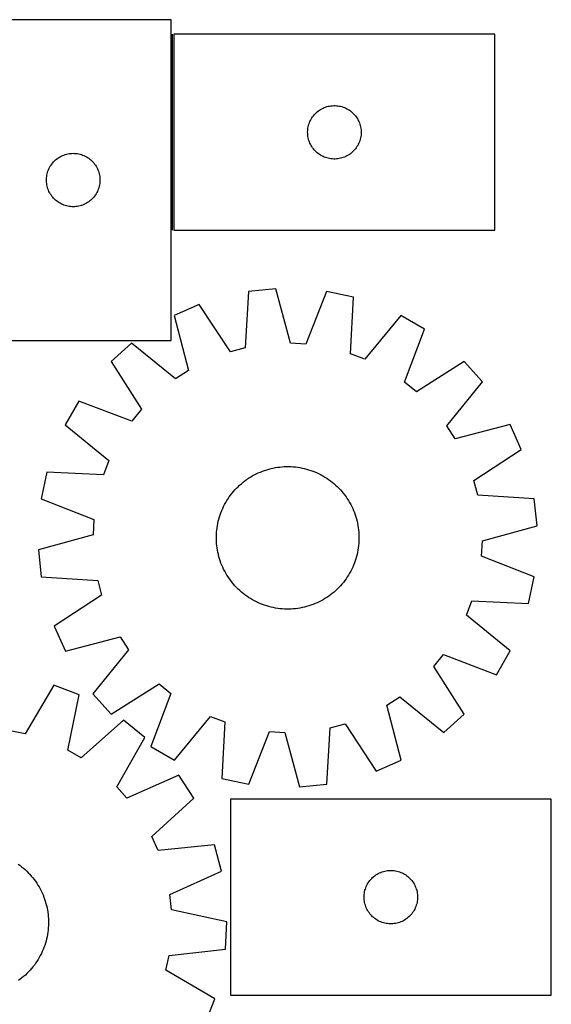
# Model space of a CAD drawing. Header units: millimetres. Extents: x 7 to 1488, y 7 to 2993.
# Tile 12 of 12: x 1190 to 1488, y 2441 to 2993. Entities that reach past the tile are written whole.
import ezdxf

# ---------------------------------------------------------------- set-up
doc = ezdxf.new("R2010")
doc.units = ezdxf.units.MM
doc.layers.add('COMMON', color=5, linetype='CONTINUOUS', true_color=0x0000ff)
doc.layers.add('CUT', color=7, linetype='CONTINUOUS', true_color=0x000000)

msp = doc.modelspace()

# ---------------------------------------------------------------- linework, layer by layer
at = {"layer": 'COMMON'}
msp.add_line((1275.69751, 2875.263951), (1275.69751, 2985.263951), dxfattribs=at)
at = {"layer": 'CUT'}
for p, q in [((1274.947509, 2993.478547), (1164.947509, 2993.478547)), ((1274.947509, 2813.478547), (1274.947509, 2993.478547)), ((1456.44751, 2985.263951), (1276.44751, 2985.263951)), ((1276.44751, 2985.263951), (1276.44751, 2875.263951)), ((1456.44751, 2875.263951), (1456.44751, 2985.263951)), ((1354.685713, 2939.573093), (1355.180531, 2940.166233)), ((1355.180531, 2940.166233), (1355.705228, 2940.733113)), ((1355.705228, 2940.733113), (1356.25841, 2941.272231)), ((1356.25841, 2941.272231), (1356.838613, 2941.782158)), ((1356.838613, 2941.782158), (1357.444296, 2942.26154)), ((1357.444296, 2942.26154), (1358.073855, 2942.709106)), ((1358.073855, 2942.709106), (1358.725618, 2943.12367)), ((1358.725618, 2943.12367), (1359.397859, 2943.504133)), ((1359.397859, 2943.504133), (1360.088794, 2943.849485)), ((1360.088794, 2943.849485), (1360.796592, 2944.15881)), ((1360.796592, 2944.15881), (1361.519375, 2944.431289)), ((1361.519375, 2944.431289), (1362.255226, 2944.666199)), ((1362.255226, 2944.666199), (1363.002194, 2944.862916)), ((1363.002194, 2944.862916), (1363.758299, 2945.02092)), ((1363.758299, 2945.02092), (1364.521535, 2945.139791)), ((1364.521535, 2945.139791), (1365.289878, 2945.219214)), ((1365.289878, 2945.219214), (1366.061292, 2945.258978)), ((1366.061292, 2945.258978), (1366.833729, 2945.258978)), ((1366.833729, 2945.258978), (1367.605142, 2945.219214)), ((1367.605142, 2945.219214), (1368.373486, 2945.139791)), ((1368.373486, 2945.139791), (1369.136722, 2945.02092)), ((1369.136722, 2945.02092), (1369.892826, 2944.862916)), ((1369.892826, 2944.862916), (1370.639795, 2944.666199)), ((1370.639795, 2944.666199), (1371.375646, 2944.431289)), ((1371.375646, 2944.431289), (1372.098429, 2944.15881)), ((1372.098429, 2944.15881), (1372.806226, 2943.849485)), ((1372.806226, 2943.849485), (1373.497162, 2943.504133)), ((1373.497162, 2943.504133), (1374.169402, 2943.12367)), ((1374.169402, 2943.12367), (1374.821166, 2942.709106)), ((1374.821166, 2942.709106), (1375.450725, 2942.26154)), ((1375.450725, 2942.26154), (1376.056408, 2941.782158)), ((1376.056408, 2941.782158), (1376.63661, 2941.272231)), ((1376.63661, 2941.272231), (1377.189793, 2940.733113)), ((1377.189793, 2940.733113), (1377.714489, 2940.166233)), ((1377.714489, 2940.166233), (1378.209307, 2939.573093)), ((1351.942094, 2934.084018), (1352.15798, 2934.825673)), ((1352.15798, 2934.825673), (1352.411758, 2935.555232)), ((1352.411758, 2935.555232), (1352.702757, 2936.270759)), ((1352.702757, 2936.270759), (1353.030204, 2936.970358)), ((1353.030204, 2936.970358), (1353.393232, 2937.652172)), ((1353.393232, 2937.652172), (1353.790877, 2938.314394)), ((1353.790877, 2938.314394), (1354.222085, 2938.955267)), ((1354.222085, 2938.955267), (1354.685713, 2939.573093)), ((1378.209307, 2939.573093), (1378.672935, 2938.955267)), ((1378.672935, 2938.955267), (1379.104144, 2938.314394)), ((1379.104144, 2938.314394), (1379.501789, 2937.652172)), ((1379.501789, 2937.652172), (1379.864817, 2936.970358)), ((1379.864817, 2936.970358), (1380.192264, 2936.270759)), ((1380.192264, 2936.270759), (1380.483263, 2935.555232)), ((1380.483263, 2935.555232), (1380.737041, 2934.825673)), ((1380.737041, 2934.825673), (1380.952926, 2934.084018)), ((1351.44751, 2930.263951), (1351.467399, 2931.036132)), ((1351.467399, 2929.49177), (1351.44751, 2930.263951)), ((1351.467399, 2931.036132), (1351.527012, 2931.806266)), ((1351.527012, 2928.721636), (1351.467399, 2929.49177)), ((1351.527012, 2931.806266), (1351.626192, 2932.57231)), ((1351.626192, 2932.57231), (1351.764675, 2933.332232)), ((1351.764675, 2933.332232), (1351.942094, 2934.084018)), ((1380.952926, 2934.084018), (1381.130346, 2933.332232)), ((1381.130346, 2933.332232), (1381.268829, 2932.57231)), ((1381.268829, 2932.57231), (1381.368008, 2931.806266)), ((1381.368008, 2931.806266), (1381.427622, 2931.036132)), ((1381.427622, 2929.49177), (1381.368008, 2928.721636)), ((1381.427622, 2931.036132), (1381.44751, 2930.263951)), ((1381.44751, 2930.263951), (1381.427622, 2929.49177)), ((1351.626192, 2927.955592), (1351.527012, 2928.721636)), ((1351.764675, 2927.19567), (1351.626192, 2927.955592)), ((1351.942094, 2926.443884), (1351.764675, 2927.19567)), ((1352.15798, 2925.702228), (1351.942094, 2926.443884)), ((1352.411758, 2924.97267), (1352.15798, 2925.702228)), ((1352.702757, 2924.257142), (1352.411758, 2924.97267)), ((1353.030204, 2923.557544), (1352.702757, 2924.257142)), ((1353.393232, 2922.87573), (1353.030204, 2923.557544)), ((1379.864817, 2923.557544), (1379.501789, 2922.87573)), ((1380.192264, 2924.257142), (1379.864817, 2923.557544)), ((1380.483263, 2924.97267), (1380.192264, 2924.257142)), ((1380.737041, 2925.702228), (1380.483263, 2924.97267)), ((1380.952926, 2926.443884), (1380.737041, 2925.702228)), ((1381.130346, 2927.19567), (1380.952926, 2926.443884)), ((1381.268829, 2927.955592), (1381.130346, 2927.19567)), ((1381.368008, 2928.721636), (1381.268829, 2927.955592)), ((1215.385787, 2917.768077), (1216.127443, 2917.983962)), ((1216.127443, 2917.983962), (1216.879228, 2918.161382)), ((1216.879228, 2918.161382), (1217.639151, 2918.299865)), ((1217.639151, 2918.299865), (1218.405194, 2918.399045)), ((1218.405194, 2918.399045), (1219.175328, 2918.458658)), ((1219.175328, 2918.458658), (1219.947509, 2918.478547)), ((1219.947509, 2918.478547), (1220.719691, 2918.458658)), ((1220.719691, 2918.458658), (1221.489824, 2918.399045)), ((1221.489824, 2918.399045), (1222.255868, 2918.299865)), ((1222.255868, 2918.299865), (1223.01579, 2918.161382)), ((1223.01579, 2918.161382), (1223.767576, 2917.983962)), ((1223.767576, 2917.983962), (1224.509232, 2917.768077)), ((1353.790877, 2922.213508), (1353.393232, 2922.87573)), ((1354.222085, 2921.572634), (1353.790877, 2922.213508)), ((1354.685713, 2920.954809), (1354.222085, 2921.572634)), ((1355.180531, 2920.361669), (1354.685713, 2920.954809)), ((1355.705228, 2919.794789), (1355.180531, 2920.361669)), ((1356.25841, 2919.25567), (1355.705228, 2919.794789)), ((1356.838613, 2918.745744), (1356.25841, 2919.25567)), ((1357.444296, 2918.266362), (1356.838613, 2918.745744)), ((1358.073855, 2917.818796), (1357.444296, 2918.266362)), ((1375.450725, 2918.266362), (1374.821166, 2917.818796)), ((1376.056408, 2918.745744), (1375.450725, 2918.266362)), ((1376.63661, 2919.25567), (1376.056408, 2918.745744)), ((1377.189793, 2919.794789), (1376.63661, 2919.25567)), ((1377.714489, 2920.361669), (1377.189793, 2919.794789)), ((1378.209307, 2920.954809), (1377.714489, 2920.361669)), ((1378.672935, 2921.572634), (1378.209307, 2920.954809)), ((1379.104144, 2922.213508), (1378.672935, 2921.572634)), ((1379.501789, 2922.87573), (1379.104144, 2922.213508)), ((1207.502354, 2911.852202), (1207.949921, 2912.481761)), ((1207.949921, 2912.481761), (1208.429303, 2913.087444)), ((1208.429303, 2913.087444), (1208.939229, 2913.667647)), ((1208.939229, 2913.667647), (1209.478347, 2914.220829)), ((1209.478347, 2914.220829), (1210.045228, 2914.745526)), ((1210.045228, 2914.745526), (1210.638367, 2915.240344)), ((1210.638367, 2915.240344), (1211.256193, 2915.703972)), ((1211.256193, 2915.703972), (1211.897066, 2916.13518)), ((1211.897066, 2916.13518), (1212.559288, 2916.532825)), ((1212.559288, 2916.532825), (1213.241102, 2916.895853)), ((1213.241102, 2916.895853), (1213.940701, 2917.2233)), ((1213.940701, 2917.2233), (1214.656228, 2917.514299)), ((1214.656228, 2917.514299), (1215.385787, 2917.768077)), ((1224.509232, 2917.768077), (1225.238791, 2917.514299)), ((1225.238791, 2917.514299), (1225.954318, 2917.2233)), ((1225.954318, 2917.2233), (1226.653916, 2916.895853)), ((1226.653916, 2916.895853), (1227.33573, 2916.532825)), ((1227.33573, 2916.532825), (1227.997952, 2916.13518)), ((1227.997952, 2916.13518), (1228.638826, 2915.703972)), ((1228.638826, 2915.703972), (1229.256652, 2915.240344)), ((1229.256652, 2915.240344), (1229.849791, 2914.745526)), ((1229.849791, 2914.745526), (1230.416672, 2914.220829)), ((1230.416672, 2914.220829), (1230.95579, 2913.667647)), ((1230.95579, 2913.667647), (1231.465716, 2913.087444)), ((1231.465716, 2913.087444), (1231.945098, 2912.481761)), ((1231.945098, 2912.481761), (1232.392665, 2911.852202)), ((1358.725618, 2917.404231), (1358.073855, 2917.818796)), ((1359.397859, 2917.023769), (1358.725618, 2917.404231)), ((1360.088794, 2916.678417), (1359.397859, 2917.023769)), ((1360.796592, 2916.369091), (1360.088794, 2916.678417)), ((1361.519375, 2916.096612), (1360.796592, 2916.369091)), ((1362.255226, 2915.861703), (1361.519375, 2916.096612)), ((1363.002194, 2915.664985), (1362.255226, 2915.861703)), ((1363.758299, 2915.506982), (1363.002194, 2915.664985)), ((1364.521535, 2915.388111), (1363.758299, 2915.506982)), ((1365.289878, 2915.308688), (1364.521535, 2915.388111)), ((1366.061292, 2915.268924), (1365.289878, 2915.308688)), ((1366.833729, 2915.268924), (1366.061292, 2915.268924)), ((1367.605142, 2915.308688), (1366.833729, 2915.268924)), ((1368.373486, 2915.388111), (1367.605142, 2915.308688)), ((1369.136722, 2915.506982), (1368.373486, 2915.388111)), ((1369.892826, 2915.664985), (1369.136722, 2915.506982)), ((1370.639795, 2915.861703), (1369.892826, 2915.664985)), ((1371.375646, 2916.096612), (1370.639795, 2915.861703)), ((1372.098429, 2916.369091), (1371.375646, 2916.096612)), ((1372.806226, 2916.678417), (1372.098429, 2916.369091)), ((1373.497162, 2917.023769), (1372.806226, 2916.678417)), ((1374.169402, 2917.404231), (1373.497162, 2917.023769)), ((1374.821166, 2917.818796), (1374.169402, 2917.404231)), ((1205.19054, 2906.167758), (1205.348544, 2906.923863)), ((1205.348544, 2906.923863), (1205.545261, 2907.670831)), ((1205.545261, 2907.670831), (1205.780171, 2908.406682)), ((1205.780171, 2908.406682), (1206.05265, 2909.129465)), ((1206.05265, 2909.129465), (1206.361975, 2909.837262)), ((1206.361975, 2909.837262), (1206.707327, 2910.528198)), ((1206.707327, 2910.528198), (1207.08779, 2911.200439)), ((1207.08779, 2911.200439), (1207.502354, 2911.852202)), ((1232.392665, 2911.852202), (1232.807229, 2911.200439)), ((1232.807229, 2911.200439), (1233.187691, 2910.528198)), ((1233.187691, 2910.528198), (1233.533043, 2909.837262)), ((1233.533043, 2909.837262), (1233.842369, 2909.129465)), ((1233.842369, 2909.129465), (1234.114848, 2908.406682)), ((1234.114848, 2908.406682), (1234.349757, 2907.670831)), ((1234.349757, 2907.670831), (1234.546475, 2906.923863)), ((1234.546475, 2906.923863), (1234.704479, 2906.167758)), ((1204.952482, 2903.864765), (1204.992246, 2904.636178)), ((1204.952482, 2903.092328), (1204.952482, 2903.864765)), ((1204.992246, 2902.320915), (1204.952482, 2903.092328)), ((1204.992246, 2904.636178), (1205.071669, 2905.404522)), ((1205.071669, 2901.552571), (1204.992246, 2902.320915)), ((1205.071669, 2905.404522), (1205.19054, 2906.167758)), ((1205.19054, 2900.789335), (1205.071669, 2901.552571)), ((1234.704479, 2906.167758), (1234.823349, 2905.404522)), ((1234.823349, 2901.552571), (1234.704479, 2900.789335)), ((1234.823349, 2905.404522), (1234.902772, 2904.636178)), ((1234.902772, 2902.320915), (1234.823349, 2901.552571)), ((1234.902772, 2904.636178), (1234.942536, 2903.864765)), ((1234.942536, 2903.092328), (1234.902772, 2902.320915)), ((1234.942536, 2903.864765), (1234.942536, 2903.092328)), ((1205.348544, 2900.03323), (1205.19054, 2900.789335)), ((1205.545261, 2899.286262), (1205.348544, 2900.03323)), ((1205.780171, 2898.550411), (1205.545261, 2899.286262)), ((1206.05265, 2897.827628), (1205.780171, 2898.550411)), ((1206.361975, 2897.119831), (1206.05265, 2897.827628)), ((1206.707327, 2896.428895), (1206.361975, 2897.119831)), ((1207.08779, 2895.756655), (1206.707327, 2896.428895)), ((1233.187691, 2896.428895), (1232.807229, 2895.756655)), ((1233.533043, 2897.119831), (1233.187691, 2896.428895)), ((1233.842369, 2897.827628), (1233.533043, 2897.119831)), ((1234.114848, 2898.550411), (1233.842369, 2897.827628)), ((1234.349757, 2899.286262), (1234.114848, 2898.550411)), ((1234.546475, 2900.03323), (1234.349757, 2899.286262)), ((1234.704479, 2900.789335), (1234.546475, 2900.03323)), ((1207.502354, 2895.104891), (1207.08779, 2895.756655)), ((1207.949921, 2894.475332), (1207.502354, 2895.104891)), ((1208.429303, 2893.869649), (1207.949921, 2894.475332)), ((1208.939229, 2893.289446), (1208.429303, 2893.869649)), ((1209.478347, 2892.736264), (1208.939229, 2893.289446)), ((1210.045228, 2892.211568), (1209.478347, 2892.736264)), ((1210.638367, 2891.716749), (1210.045228, 2892.211568)), ((1211.256193, 2891.253121), (1210.638367, 2891.716749)), ((1211.897066, 2890.821913), (1211.256193, 2891.253121)), ((1212.559288, 2890.424268), (1211.897066, 2890.821913)), ((1213.241102, 2890.06124), (1212.559288, 2890.424268)), ((1227.33573, 2890.424268), (1226.653916, 2890.06124)), ((1227.997952, 2890.821913), (1227.33573, 2890.424268)), ((1228.638826, 2891.253121), (1227.997952, 2890.821913)), ((1229.256652, 2891.716749), (1228.638826, 2891.253121)), ((1229.849791, 2892.211568), (1229.256652, 2891.716749)), ((1230.416672, 2892.736264), (1229.849791, 2892.211568)), ((1230.95579, 2893.289446), (1230.416672, 2892.736264)), ((1231.465716, 2893.869649), (1230.95579, 2893.289446)), ((1231.945098, 2894.475332), (1231.465716, 2893.869649)), ((1232.392665, 2895.104891), (1231.945098, 2894.475332)), ((1232.807229, 2895.756655), (1232.392665, 2895.104891)), ((1213.940701, 2889.733793), (1213.241102, 2890.06124)), ((1214.656228, 2889.442794), (1213.940701, 2889.733793)), ((1215.385787, 2889.189016), (1214.656228, 2889.442794)), ((1216.127443, 2888.973131), (1215.385787, 2889.189016)), ((1216.879228, 2888.795711), (1216.127443, 2888.973131)), ((1217.639151, 2888.657228), (1216.879228, 2888.795711)), ((1218.405194, 2888.558048), (1217.639151, 2888.657228)), ((1219.175328, 2888.498435), (1218.405194, 2888.558048)), ((1219.947509, 2888.478547), (1219.175328, 2888.498435)), ((1220.719691, 2888.498435), (1219.947509, 2888.478547)), ((1221.489824, 2888.558048), (1220.719691, 2888.498435)), ((1222.255868, 2888.657228), (1221.489824, 2888.558048)), ((1223.01579, 2888.795711), (1222.255868, 2888.657228)), ((1223.767576, 2888.973131), (1223.01579, 2888.795711)), ((1224.509232, 2889.189016), (1223.767576, 2888.973131)), ((1225.238791, 2889.442794), (1224.509232, 2889.189016)), ((1225.954318, 2889.733793), (1225.238791, 2889.442794)), ((1226.653916, 2890.06124), (1225.954318, 2889.733793)), ((1276.44751, 2875.263951), (1456.44751, 2875.263951)), ((1318.268728, 2840.921368), (1316.365091, 2809.214099)), ((1333.573818, 2842.497683), (1318.268728, 2840.921368)), ((1341.900184, 2811.844031), (1333.573818, 2842.497683)), ((1362.070372, 2840.944549), (1350.461821, 2811.3774)), ((1377.113486, 2837.714181), (1362.070372, 2840.944549)), ((1375.559831, 2805.987837), (1377.113486, 2837.714181)), ((1290.68695, 2833.592567), (1276.618052, 2827.36387)), ((1308.078294, 2807.0122), (1290.68695, 2833.592567)), ((1276.618052, 2827.36387), (1284.605671, 2796.620209)), ((1403.735374, 2827.431143), (1383.558235, 2802.898353)), ((1417.043987, 2819.710303), (1403.735374, 2827.431143)), ((1405.762394, 2790.016862), (1417.043987, 2819.710303)), ((1164.947509, 2813.478547), (1274.947509, 2813.478547)), ((1252.650947, 2811.870527), (1241.195403, 2801.599155)), ((1277.404883, 2791.965317), (1252.650947, 2811.870527)), ((1316.365091, 2809.214099), (1308.078294, 2807.0122)), ((1350.461821, 2811.3774), (1341.900184, 2811.844031)), ((1383.558235, 2802.898353), (1375.559831, 2805.987837)), ((1241.195403, 2801.599155), (1258.292394, 2774.828506)), ((1284.605671, 2796.620209), (1277.404883, 2791.965317)), ((1439.185274, 2801.703937), (1412.414625, 2784.606946)), ((1449.456646, 2790.248393), (1439.185274, 2801.703937)), ((1412.414625, 2784.606946), (1405.762394, 2790.016862)), ((1429.551436, 2765.494457), (1449.456646, 2790.248393)), ((1223.189037, 2779.457868), (1215.468197, 2766.149256)), ((1252.882478, 2768.176275), (1223.189037, 2779.457868)), ((1258.292394, 2774.828506), (1252.882478, 2768.176275)), ((1215.468197, 2766.149256), (1240.000987, 2745.972116)), ((1434.206327, 2758.293669), (1429.551436, 2765.494457)), ((1464.949988, 2766.281288), (1434.206327, 2758.293669)), ((1471.178686, 2752.21239), (1464.949988, 2766.281288)), ((1444.598319, 2734.821046), (1471.178686, 2752.21239)), ((1240.000987, 2745.972116), (1236.911503, 2737.973712)), ((1328.460885, 2740.882101), (1329.66739, 2741.233316)), ((1329.66739, 2741.233316), (1330.884332, 2741.54646)), ((1330.884332, 2741.54646), (1332.11051, 2741.821225)), ((1332.11051, 2741.821225), (1333.344713, 2742.057338)), ((1333.344713, 2742.057338), (1334.585723, 2742.254569)), ((1334.585723, 2742.254569), (1335.832316, 2742.41272)), ((1335.832316, 2742.41272), (1337.083262, 2742.531637)), ((1337.083262, 2742.531637), (1338.337326, 2742.611203)), ((1338.337326, 2742.611203), (1339.59327, 2742.651338)), ((1339.59327, 2742.651338), (1340.849856, 2742.652003)), ((1340.849856, 2742.652003), (1342.105842, 2742.613197)), ((1342.105842, 2742.613197), (1343.359989, 2742.534959)), ((1343.359989, 2742.534959), (1344.61106, 2742.417366)), ((1344.61106, 2742.417366), (1345.85782, 2742.260534)), ((1345.85782, 2742.260534), (1347.099039, 2742.064618)), ((1347.099039, 2742.064618), (1348.333491, 2741.82981)), ((1348.333491, 2741.82981), (1349.559959, 2741.556344)), ((1349.559959, 2741.556344), (1350.777231, 2741.244488)), ((1350.777231, 2741.244488), (1351.984108, 2740.89455)), ((1205.185159, 2739.527367), (1201.954791, 2724.484253)), ((1236.911503, 2737.973712), (1205.185159, 2739.527367)), ((1317.225203, 2735.370422), (1318.264127, 2736.077278)), ((1318.264127, 2736.077278), (1319.32474, 2736.751152)), ((1319.32474, 2736.751152), (1320.405997, 2737.391378)), ((1320.405997, 2737.391378), (1321.506831, 2737.997325)), ((1321.506831, 2737.997325), (1322.626155, 2738.568395)), ((1322.626155, 2738.568395), (1323.762864, 2739.104025)), ((1323.762864, 2739.104025), (1324.915837, 2739.603686)), ((1324.915837, 2739.603686), (1326.083935, 2740.066884)), ((1326.083935, 2740.066884), (1327.266007, 2740.493163)), ((1327.266007, 2740.493163), (1328.460885, 2740.882101)), ((1351.984108, 2740.89455), (1353.179397, 2740.506877)), ((1353.179397, 2740.506877), (1354.361919, 2740.081849)), ((1354.361919, 2740.081849), (1355.530507, 2739.619888)), ((1355.530507, 2739.619888), (1356.684008, 2739.121448)), ((1356.684008, 2739.121448), (1357.821283, 2738.587022)), ((1357.821283, 2738.587022), (1358.941211, 2738.017136)), ((1358.941211, 2738.017136), (1360.042685, 2737.412355)), ((1360.042685, 2737.412355), (1361.12462, 2736.773273)), ((1361.12462, 2736.773273), (1362.185946, 2736.100523)), ((1362.185946, 2736.100523), (1363.225617, 2735.394767)), ((1310.643243, 2729.56145), (1311.50295, 2730.477916)), ((1311.50295, 2730.477916), (1312.391019, 2731.366927)), ((1312.391019, 2731.366927), (1313.306575, 2732.227603)), ((1313.306575, 2732.227603), (1314.248714, 2733.059097)), ((1314.248714, 2733.059097), (1315.216506, 2733.860587)), ((1315.216506, 2733.860587), (1316.208995, 2734.631282)), ((1316.208995, 2734.631282), (1317.225203, 2735.370422)), ((1363.225617, 2735.394767), (1364.242607, 2734.656703)), ((1364.242607, 2734.656703), (1365.235911, 2733.887058)), ((1365.235911, 2733.887058), (1366.204551, 2733.086593)), ((1366.204551, 2733.086593), (1367.147569, 2732.256097)), ((1367.147569, 2732.256097), (1368.064035, 2731.39639)), ((1368.064035, 2731.39639), (1368.953045, 2730.50832)), ((1368.953045, 2730.50832), (1369.813722, 2729.592765)), ((1446.800218, 2726.534249), (1444.598319, 2734.821046)), ((1306.126067, 2723.538501), (1306.798817, 2724.599827)), ((1306.798817, 2724.599827), (1307.504573, 2725.639498)), ((1307.504573, 2725.639498), (1308.242637, 2726.656488)), ((1308.242637, 2726.656488), (1309.012282, 2727.649792)), ((1309.012282, 2727.649792), (1309.812747, 2728.618432)), ((1309.812747, 2728.618432), (1310.643243, 2729.56145)), ((1369.813722, 2729.592765), (1370.645216, 2728.650626)), ((1370.645216, 2728.650626), (1371.446706, 2727.682834)), ((1371.446706, 2727.682834), (1372.217401, 2726.690345)), ((1372.217401, 2726.690345), (1372.956541, 2725.674137)), ((1372.956541, 2725.674137), (1373.663397, 2724.635213)), ((1373.663397, 2724.635213), (1374.33727, 2723.5746)), ((1478.507487, 2724.630612), (1446.800218, 2726.534249)), ((1480.083802, 2709.325522), (1478.507487, 2724.630612)), ((1201.954791, 2724.484253), (1231.521939, 2712.875702)), ((1303.279452, 2717.944388), (1303.777892, 2719.097889)), ((1303.777892, 2719.097889), (1304.312318, 2720.235165)), ((1304.312318, 2720.235165), (1304.882204, 2721.355092)), ((1304.882204, 2721.355092), (1305.486985, 2722.456566)), ((1305.486985, 2722.456566), (1306.126067, 2723.538501)), ((1374.33727, 2723.5746), (1374.977497, 2722.493343)), ((1374.977497, 2722.493343), (1375.583444, 2721.392509)), ((1375.583444, 2721.392509), (1376.154514, 2720.273185)), ((1376.154514, 2720.273185), (1376.690144, 2719.136476)), ((1376.690144, 2719.136476), (1377.189804, 2717.983503)), ((1301.654852, 2713.191112), (1302.00479, 2714.397989)), ((1302.00479, 2714.397989), (1302.392463, 2715.593278)), ((1302.392463, 2715.593278), (1302.817491, 2716.7758)), ((1302.817491, 2716.7758), (1303.279452, 2717.944388)), ((1377.189804, 2717.983503), (1377.653003, 2716.815405)), ((1377.653003, 2716.815405), (1378.079281, 2715.633333)), ((1378.079281, 2715.633333), (1378.46822, 2714.438455)), ((1378.46822, 2714.438455), (1378.819435, 2713.23195)), ((1231.521939, 2712.875702), (1231.055309, 2704.314065)), ((1300.481974, 2707.024941), (1300.638806, 2708.271701)), ((1300.638806, 2708.271701), (1300.834722, 2709.51292)), ((1300.834722, 2709.51292), (1301.06953, 2710.747372)), ((1301.06953, 2710.747372), (1301.342996, 2711.97384)), ((1301.342996, 2711.97384), (1301.654852, 2713.191112)), ((1378.819435, 2713.23195), (1379.132579, 2712.015008)), ((1379.132579, 2712.015008), (1379.407344, 2710.78883)), ((1379.407344, 2710.78883), (1379.643457, 2709.554627)), ((1379.643457, 2709.554627), (1379.840687, 2708.313617)), ((1379.840687, 2708.313617), (1379.998839, 2707.067024)), ((1449.43015, 2700.999156), (1480.083802, 2709.325522)), ((1231.055309, 2704.314065), (1200.401657, 2695.987699)), ((1300.247337, 2703.263737), (1300.286143, 2704.519723)), ((1300.248002, 2702.007152), (1300.247337, 2703.263737)), ((1300.286143, 2704.519723), (1300.364381, 2705.77387)), ((1300.364381, 2705.77387), (1300.481974, 2707.024941)), ((1379.998839, 2707.067024), (1380.117756, 2705.816078)), ((1380.117756, 2705.816078), (1380.197322, 2704.562014)), ((1380.197322, 2704.562014), (1380.237457, 2703.30607)), ((1380.237457, 2703.30607), (1380.238122, 2702.049484)), ((1300.288137, 2700.751207), (1300.248002, 2702.007152)), ((1300.367703, 2699.497143), (1300.288137, 2700.751207)), ((1300.48662, 2698.246198), (1300.367703, 2699.497143)), ((1300.644771, 2696.999604), (1300.48662, 2698.246198)), ((1300.842001, 2695.758594), (1300.644771, 2696.999604)), ((1379.846653, 2697.04152), (1379.650736, 2695.800301)), ((1380.003485, 2698.28828), (1379.846653, 2697.04152)), ((1380.121078, 2699.539351), (1380.003485, 2698.28828)), ((1380.199316, 2700.793498), (1380.121078, 2699.539351)), ((1380.238122, 2702.049484), (1380.199316, 2700.793498)), ((1448.963519, 2692.437519), (1449.43015, 2700.999156)), ((1200.401657, 2695.987699), (1201.977972, 2680.682609)), ((1301.078115, 2694.524391), (1300.842001, 2695.758594)), ((1301.35288, 2693.298213), (1301.078115, 2694.524391)), ((1301.666024, 2692.081271), (1301.35288, 2693.298213)), ((1302.017239, 2690.874766), (1301.666024, 2692.081271)), ((1378.830607, 2692.122109), (1378.480669, 2690.915232)), ((1379.142463, 2693.339381), (1378.830607, 2692.122109)), ((1379.415929, 2694.565849), (1379.142463, 2693.339381)), ((1379.650736, 2695.800301), (1379.415929, 2694.565849)), ((1478.530668, 2680.828968), (1448.963519, 2692.437519)), ((1302.406177, 2689.679888), (1302.017239, 2690.874766)), ((1302.832456, 2688.497816), (1302.406177, 2689.679888)), ((1303.295654, 2687.329718), (1302.832456, 2688.497816)), ((1303.795315, 2686.176745), (1303.295654, 2687.329718)), ((1304.330944, 2685.040036), (1303.795315, 2686.176745)), ((1376.707567, 2686.215332), (1376.17314, 2685.078057)), ((1377.206007, 2687.368833), (1376.707567, 2686.215332)), ((1377.667968, 2688.537421), (1377.206007, 2687.368833)), ((1378.092995, 2689.719943), (1377.667968, 2688.537421)), ((1378.480669, 2690.915232), (1378.092995, 2689.719943)), ((1201.977972, 2680.682609), (1233.685241, 2678.778972)), ((1304.902015, 2683.920712), (1304.330944, 2685.040036)), ((1305.507962, 2682.819879), (1304.902015, 2683.920712)), ((1306.148188, 2681.738621), (1305.507962, 2682.819879)), ((1306.822062, 2680.678008), (1306.148188, 2681.738621)), ((1307.528918, 2679.639084), (1306.822062, 2680.678008)), ((1373.686641, 2680.713394), (1372.980886, 2679.673723)), ((1374.359392, 2681.77472), (1373.686641, 2680.713394)), ((1374.998473, 2682.856655), (1374.359392, 2681.77472)), ((1375.603255, 2683.958129), (1374.998473, 2682.856655)), ((1376.17314, 2685.078057), (1375.603255, 2683.958129)), ((1475.3003, 2665.785854), (1478.530668, 2680.828968)), ((1233.685241, 2678.778972), (1235.88714, 2670.492175)), ((1308.268058, 2678.622876), (1307.528918, 2679.639084)), ((1309.038753, 2677.630387), (1308.268058, 2678.622876)), ((1309.840243, 2676.662595), (1309.038753, 2677.630387)), ((1310.671737, 2675.720457), (1309.840243, 2676.662595)), ((1311.532413, 2674.804901), (1310.671737, 2675.720457)), ((1312.421423, 2673.916831), (1311.532413, 2674.804901)), ((1368.982509, 2674.835305), (1368.094439, 2673.946294)), ((1369.842216, 2675.751771), (1368.982509, 2674.835305)), ((1370.672712, 2676.694789), (1369.842216, 2675.751771)), ((1371.473177, 2677.663429), (1370.672712, 2676.694789)), ((1372.242822, 2678.656733), (1371.473177, 2677.663429)), ((1372.980886, 2679.673723), (1372.242822, 2678.656733)), ((1235.88714, 2670.492175), (1209.306773, 2653.100831)), ((1313.33789, 2673.057124), (1312.421423, 2673.916831)), ((1314.280908, 2672.226628), (1313.33789, 2673.057124)), ((1315.249548, 2671.426163), (1314.280908, 2672.226628)), ((1316.242852, 2670.656518), (1315.249548, 2671.426163)), ((1317.259842, 2669.918454), (1316.242852, 2670.656518)), ((1318.299513, 2669.212698), (1317.259842, 2669.918454)), ((1363.260256, 2669.942799), (1362.221332, 2669.235943)), ((1364.276464, 2670.681939), (1363.260256, 2669.942799)), ((1365.268953, 2671.452634), (1364.276464, 2670.681939)), ((1366.236745, 2672.254124), (1365.268953, 2671.452634)), ((1367.178883, 2673.085618), (1366.236745, 2672.254124)), ((1368.094439, 2673.946294), (1367.178883, 2673.085618)), ((1319.360839, 2668.539948), (1318.299513, 2669.212698)), ((1320.442773, 2667.900866), (1319.360839, 2668.539948)), ((1321.544248, 2667.296085), (1320.442773, 2667.900866)), ((1322.664175, 2666.726199), (1321.544248, 2667.296085)), ((1323.801451, 2666.191773), (1322.664175, 2666.726199)), ((1324.954952, 2665.693333), (1323.801451, 2666.191773)), ((1326.12354, 2665.231372), (1324.954952, 2665.693333)), ((1327.306062, 2664.806344), (1326.12354, 2665.231372)), ((1328.501351, 2664.418671), (1327.306062, 2664.806344)), ((1329.708228, 2664.068733), (1328.501351, 2664.418671)), ((1330.9255, 2663.756877), (1329.708228, 2664.068733)), ((1332.151968, 2663.483411), (1330.9255, 2663.756877)), ((1349.601127, 2663.766761), (1348.374949, 2663.491996)), ((1350.818069, 2664.079905), (1349.601127, 2663.766761)), ((1352.024574, 2664.43112), (1350.818069, 2664.079905)), ((1353.219452, 2664.820058), (1352.024574, 2664.43112)), ((1354.401524, 2665.246337), (1353.219452, 2664.820058)), ((1355.569622, 2665.709535), (1354.401524, 2665.246337)), ((1356.722595, 2666.209196), (1355.569622, 2665.709535)), ((1357.859304, 2666.744826), (1356.722595, 2666.209196)), ((1358.978628, 2667.315896), (1357.859304, 2666.744826)), ((1360.079461, 2667.921843), (1358.978628, 2667.315896)), ((1361.160719, 2668.562069), (1360.079461, 2667.921843)), ((1362.221332, 2669.235943), (1361.160719, 2668.562069)), ((1440.484472, 2659.341105), (1443.573956, 2667.339509)), ((1443.573956, 2667.339509), (1475.3003, 2665.785854)), ((1333.38642, 2663.248603), (1332.151968, 2663.483411)), ((1334.627639, 2663.052687), (1333.38642, 2663.248603)), ((1335.874399, 2662.895855), (1334.627639, 2663.052687)), ((1337.12547, 2662.778262), (1335.874399, 2662.895855)), ((1338.379617, 2662.700024), (1337.12547, 2662.778262)), ((1339.635603, 2662.661218), (1338.379617, 2662.700024)), ((1340.892188, 2662.661883), (1339.635603, 2662.661218)), ((1342.148133, 2662.702018), (1340.892188, 2662.661883)), ((1343.402196, 2662.781584), (1342.148133, 2662.702018)), ((1344.653142, 2662.900501), (1343.402196, 2662.781584)), ((1345.899736, 2663.058652), (1344.653142, 2662.900501)), ((1347.140746, 2663.255883), (1345.899736, 2663.058652)), ((1348.374949, 2663.491996), (1347.140746, 2663.255883)), ((1465.017262, 2639.163965), (1440.484472, 2659.341105)), ((1209.306773, 2653.100831), (1215.53547, 2639.031933)), ((1215.53547, 2639.031933), (1246.279131, 2647.019552)), ((1246.279131, 2647.019552), (1250.934023, 2639.818764)), ((1250.934023, 2639.818764), (1231.028813, 2615.064828)), ((1422.193065, 2630.484715), (1427.602981, 2637.136946)), ((1427.602981, 2637.136946), (1457.296421, 2625.855353)), ((1457.296421, 2625.855353), (1465.017262, 2639.163965)), ((1439.290055, 2603.714066), (1422.193065, 2630.484715)), ((1209.019433, 2620.0551), (1192.985716, 2592.634402)), ((1223.383547, 2614.54123), (1209.019433, 2620.0551)), ((1241.300184, 2603.609284), (1268.070834, 2620.706275)), ((1268.070834, 2620.706275), (1274.723065, 2615.296359)), ((1216.950881, 2583.435032), (1223.383547, 2614.54123)), ((1231.028813, 2615.064828), (1241.300184, 2603.609284)), ((1274.723065, 2615.296359), (1263.441472, 2585.602918)), ((1395.879788, 2608.693013), (1403.080576, 2613.347904)), ((1403.867406, 2577.949351), (1395.879788, 2608.693013)), ((1403.080576, 2613.347904), (1427.834512, 2593.442694)), ((1427.834512, 2593.442694), (1439.290055, 2603.714066)), ((1248.098912, 2600.271802), (1224.37648, 2579.147859)), ((1260.056117, 2590.589045), (1248.098912, 2600.271802)), ((1276.750084, 2577.882078), (1296.927224, 2602.414868)), ((1296.927224, 2602.414868), (1304.925628, 2599.325384)), ((1304.925628, 2599.325384), (1303.371973, 2567.59904)), ((1364.120368, 2596.099122), (1372.407165, 2598.301021)), ((1372.407165, 2598.301021), (1389.798509, 2571.720654)), ((1192.985716, 2592.634402), (1184.598743, 2594.41711)), ((1318.415087, 2564.368672), (1330.023638, 2593.935821)), ((1330.023638, 2593.935821), (1338.585275, 2593.46919)), ((1338.585275, 2593.46919), (1346.911641, 2562.815538)), ((1362.216731, 2564.391853), (1364.120368, 2596.099122)), ((1244.325944, 2562.993096), (1260.056117, 2590.589045)), ((1224.37648, 2579.147859), (1216.950881, 2583.435032)), ((1263.441472, 2585.602918), (1276.750084, 2577.882078)), ((1389.798509, 2571.720654), (1403.867406, 2577.949351)), ((1279.152329, 2569.380544), (1250.063298, 2556.621115)), ((1287.532171, 2556.476715), (1279.152329, 2569.380544)), ((1303.371973, 2567.59904), (1318.415087, 2564.368672)), ((1346.911641, 2562.815538), (1362.216731, 2564.391853)), ((1250.063298, 2556.621115), (1244.325944, 2562.993096)), ((1264.04427, 2535.092299), (1287.532171, 2556.476715)), ((1488.090421, 2555.993199), (1308.090421, 2555.993199)), ((1308.090421, 2555.993199), (1308.090421, 2445.993199)), ((1488.090421, 2445.993199), (1488.090421, 2555.993199)), ((1267.531768, 2527.259245), (1264.04427, 2535.092299)), ((1299.139961, 2530.405179), (1267.531768, 2527.259245)), ((1303.122161, 2515.543394), (1299.139961, 2530.405179)), ((1189.020219, 2519.580478), (1190.038748, 2518.84454)), ((1190.038748, 2518.84454), (1191.033658, 2518.076972)), ((1191.033658, 2518.076972), (1192.003967, 2517.278531)), ((1192.003967, 2517.278531), (1192.948717, 2516.450007)), ((1192.948717, 2516.450007), (1193.866977, 2515.592216)), ((1193.866977, 2515.592216), (1194.75784, 2514.706005)), ((1194.75784, 2514.706005), (1195.620427, 2513.792248)), ((1274.175692, 2502.463766), (1303.122161, 2515.543394)), ((1391.04077, 2514.233381), (1391.731705, 2514.578733)), ((1391.731705, 2514.578733), (1392.439502, 2514.888058)), ((1392.439502, 2514.888058), (1393.162285, 2515.160537)), ((1393.162285, 2515.160537), (1393.898136, 2515.395447)), ((1393.898136, 2515.395447), (1394.645105, 2515.592165)), ((1394.645105, 2515.592165), (1395.401209, 2515.750168)), ((1395.401209, 2515.750168), (1396.164445, 2515.869039)), ((1396.164445, 2515.869039), (1396.932789, 2515.948462)), ((1396.932789, 2515.948462), (1397.704202, 2515.988226)), ((1397.704202, 2515.988226), (1398.476639, 2515.988226)), ((1398.476639, 2515.988226), (1399.248053, 2515.948462)), ((1399.248053, 2515.948462), (1400.016396, 2515.869039)), ((1400.016396, 2515.869039), (1400.779632, 2515.750168)), ((1400.779632, 2515.750168), (1401.535737, 2515.592165)), ((1401.535737, 2515.592165), (1402.282705, 2515.395447)), ((1402.282705, 2515.395447), (1403.018557, 2515.160537)), ((1403.018557, 2515.160537), (1403.741339, 2514.888058)), ((1403.741339, 2514.888058), (1404.449137, 2514.578733)), ((1404.449137, 2514.578733), (1405.140072, 2514.233381)), ((1195.620427, 2513.792248), (1196.453887, 2512.851849)), ((1196.453887, 2512.851849), (1197.257396, 2511.885733)), ((1197.257396, 2511.885733), (1198.030163, 2510.894855)), ((1198.030163, 2510.894855), (1198.771424, 2509.880193)), ((1198.771424, 2509.880193), (1199.480448, 2508.842749)), ((1385.036142, 2508.38142), (1385.433787, 2509.043642)), ((1385.433787, 2509.043642), (1385.864996, 2509.684515)), ((1385.864996, 2509.684515), (1386.328624, 2510.302341)), ((1386.328624, 2510.302341), (1386.823442, 2510.895481)), ((1386.823442, 2510.895481), (1387.348138, 2511.462361)), ((1387.348138, 2511.462361), (1387.901321, 2512.001479)), ((1387.901321, 2512.001479), (1388.481523, 2512.511406)), ((1388.481523, 2512.511406), (1389.087207, 2512.990788)), ((1389.087207, 2512.990788), (1389.716765, 2513.438354)), ((1389.716765, 2513.438354), (1390.368529, 2513.852918)), ((1390.368529, 2513.852918), (1391.04077, 2514.233381)), ((1405.140072, 2514.233381), (1405.812313, 2513.852918)), ((1405.812313, 2513.852918), (1406.464077, 2513.438354)), ((1406.464077, 2513.438354), (1407.093635, 2512.990788)), ((1407.093635, 2512.990788), (1407.699318, 2512.511406)), ((1407.699318, 2512.511406), (1408.279521, 2512.001479)), ((1408.279521, 2512.001479), (1408.832704, 2511.462361)), ((1408.832704, 2511.462361), (1409.3574, 2510.895481)), ((1409.3574, 2510.895481), (1409.852218, 2510.302341)), ((1409.852218, 2510.302341), (1410.315846, 2509.684515)), ((1410.315846, 2509.684515), (1410.747054, 2509.043642)), ((1410.747054, 2509.043642), (1411.144699, 2508.38142)), ((1199.480448, 2508.842749), (1200.156535, 2507.783545)), ((1200.156535, 2507.783545), (1200.799019, 2506.703627)), ((1200.799019, 2506.703627), (1201.407264, 2505.604061)), ((1201.407264, 2505.604061), (1201.980671, 2504.485933)), ((1201.980671, 2504.485933), (1202.518673, 2503.350345)), ((1383.269102, 2503.301558), (1383.407585, 2504.06148)), ((1383.407585, 2504.06148), (1383.585005, 2504.813266)), ((1383.585005, 2504.813266), (1383.80089, 2505.554921)), ((1383.80089, 2505.554921), (1384.054668, 2506.28448)), ((1384.054668, 2506.28448), (1384.345667, 2507.000008)), ((1384.345667, 2507.000008), (1384.673115, 2507.699606)), ((1384.673115, 2507.699606), (1385.036142, 2508.38142)), ((1411.144699, 2508.38142), (1411.507727, 2507.699606)), ((1411.507727, 2507.699606), (1411.835174, 2507.000008)), ((1411.835174, 2507.000008), (1412.126173, 2506.28448)), ((1412.126173, 2506.28448), (1412.379951, 2505.554921)), ((1412.379951, 2505.554921), (1412.595837, 2504.813266)), ((1412.595837, 2504.813266), (1412.773256, 2504.06148)), ((1412.773256, 2504.06148), (1412.911739, 2503.301558)), ((1202.518673, 2503.350345), (1203.020741, 2502.198418)), ((1203.020741, 2502.198418), (1203.486378, 2501.03129)), ((1203.486378, 2501.03129), (1203.915124, 2499.850111)), ((1203.915124, 2499.850111), (1204.306558, 2498.656048)), ((1204.306558, 2498.656048), (1204.660291, 2497.450279)), ((1275.071953, 2493.936394), (1274.175692, 2502.463766)), ((1383.090421, 2500.993199), (1383.110309, 2501.76538)), ((1383.110309, 2500.221018), (1383.090421, 2500.993199)), ((1383.110309, 2501.76538), (1383.169923, 2502.535514)), ((1383.169923, 2499.450884), (1383.110309, 2500.221018)), ((1383.169923, 2502.535514), (1383.269102, 2503.301558)), ((1383.269102, 2498.68484), (1383.169923, 2499.450884)), ((1383.407585, 2497.924918), (1383.269102, 2498.68484)), ((1412.911739, 2498.68484), (1412.773256, 2497.924918)), ((1412.911739, 2503.301558), (1413.010919, 2502.535514)), ((1413.010919, 2499.450884), (1412.911739, 2498.68484)), ((1413.010919, 2502.535514), (1413.070532, 2501.76538)), ((1413.070532, 2500.221018), (1413.010919, 2499.450884)), ((1413.070532, 2501.76538), (1413.090421, 2500.993199)), ((1413.090421, 2500.993199), (1413.070532, 2500.221018)), ((1204.660291, 2497.450279), (1204.975977, 2496.233993)), ((1204.975977, 2496.233993), (1205.253302, 2495.008392)), ((1205.253302, 2495.008392), (1205.491993, 2493.774685)), ((1205.491993, 2493.774685), (1205.691814, 2492.534089)), ((1205.691814, 2492.534089), (1205.852569, 2491.287829)), ((1306.105278, 2487.160885), (1275.071953, 2493.936394)), ((1383.585005, 2497.173132), (1383.407585, 2497.924918)), ((1383.80089, 2496.431476), (1383.585005, 2497.173132)), ((1384.054668, 2495.701918), (1383.80089, 2496.431476)), ((1384.345667, 2494.98639), (1384.054668, 2495.701918)), ((1384.673115, 2494.286792), (1384.345667, 2494.98639)), ((1385.036142, 2493.604978), (1384.673115, 2494.286792)), ((1385.433787, 2492.942756), (1385.036142, 2493.604978)), ((1385.864996, 2492.301882), (1385.433787, 2492.942756)), ((1410.747054, 2492.942756), (1410.315846, 2492.301882)), ((1411.144699, 2493.604978), (1410.747054, 2492.942756)), ((1411.507727, 2494.286792), (1411.144699, 2493.604978)), ((1411.835174, 2494.98639), (1411.507727, 2494.286792)), ((1412.126173, 2495.701918), (1411.835174, 2494.98639)), ((1412.379951, 2496.431476), (1412.126173, 2495.701918)), ((1412.595837, 2497.173132), (1412.379951, 2496.431476)), ((1412.773256, 2497.924918), (1412.595837, 2497.173132)), ((1205.852569, 2491.287829), (1205.974099, 2490.037134)), ((1205.974099, 2490.037134), (1206.056283, 2488.783239)), ((1206.056283, 2488.783239), (1206.099041, 2487.527382)), ((1206.099041, 2487.527382), (1206.102331, 2486.270801)), ((1305.300032, 2471.795921), (1306.105278, 2487.160885)), ((1386.328624, 2491.684057), (1385.864996, 2492.301882)), ((1386.823442, 2491.090917), (1386.328624, 2491.684057)), ((1387.348138, 2490.524037), (1386.823442, 2491.090917)), ((1387.901321, 2489.984918), (1387.348138, 2490.524037)), ((1388.481523, 2489.474992), (1387.901321, 2489.984918)), ((1389.087207, 2488.99561), (1388.481523, 2489.474992)), ((1389.716765, 2488.548044), (1389.087207, 2488.99561)), ((1390.368529, 2488.13348), (1389.716765, 2488.548044)), ((1391.04077, 2487.753017), (1390.368529, 2488.13348)), ((1391.731705, 2487.407665), (1391.04077, 2487.753017)), ((1392.439502, 2487.098339), (1391.731705, 2487.407665)), ((1393.162285, 2486.82586), (1392.439502, 2487.098339)), ((1403.741339, 2487.098339), (1403.018557, 2486.82586)), ((1404.449137, 2487.407665), (1403.741339, 2487.098339)), ((1405.140072, 2487.753017), (1404.449137, 2487.407665)), ((1405.812313, 2488.13348), (1405.140072, 2487.753017)), ((1406.464077, 2488.548044), (1405.812313, 2488.13348)), ((1407.093635, 2488.99561), (1406.464077, 2488.548044)), ((1407.699318, 2489.474992), (1407.093635, 2488.99561)), ((1408.279521, 2489.984918), (1407.699318, 2489.474992)), ((1408.832704, 2490.524037), (1408.279521, 2489.984918)), ((1409.3574, 2491.090917), (1408.832704, 2490.524037)), ((1409.852218, 2491.684057), (1409.3574, 2491.090917)), ((1410.315846, 2492.301882), (1409.852218, 2491.684057)), ((1205.87555, 2482.509114), (1205.721322, 2481.262029)), ((1205.99053, 2483.760428), (1205.87555, 2482.509114)), ((1206.066148, 2485.014736), (1205.99053, 2483.760428)), ((1206.102331, 2486.270801), (1206.066148, 2485.014736)), ((1393.898136, 2486.590951), (1393.162285, 2486.82586)), ((1394.645105, 2486.394233), (1393.898136, 2486.590951)), ((1395.401209, 2486.23623), (1394.645105, 2486.394233)), ((1396.164445, 2486.117359), (1395.401209, 2486.23623)), ((1396.932789, 2486.037936), (1396.164445, 2486.117359)), ((1397.704202, 2485.998172), (1396.932789, 2486.037936)), ((1398.476639, 2485.998172), (1397.704202, 2485.998172)), ((1399.248053, 2486.037936), (1398.476639, 2485.998172)), ((1400.016396, 2486.117359), (1399.248053, 2486.037936)), ((1400.779632, 2486.23623), (1400.016396, 2486.117359)), ((1401.535737, 2486.394233), (1400.779632, 2486.23623)), ((1402.282705, 2486.590951), (1401.535737, 2486.394233)), ((1403.018557, 2486.82586), (1402.282705, 2486.590951)), ((1204.715553, 2476.340507), (1204.368137, 2475.132902)), ((1205.024866, 2477.558428), (1204.715553, 2476.340507)), ((1205.29577, 2478.785464), (1205.024866, 2477.558428)), ((1205.527999, 2480.020404), (1205.29577, 2478.785464)), ((1205.721322, 2481.262029), (1205.527999, 2480.020404)), ((1202.604854, 2470.429309), (1202.072805, 2469.29092)), ((1203.100884, 2471.583848), (1202.604854, 2470.429309)), ((1203.560404, 2472.753399), (1203.100884, 2471.583848)), ((1203.982961, 2473.936806), (1203.560404, 2472.753399)), ((1204.368137, 2475.132902), (1203.982961, 2473.936806)), ((1273.728476, 2468.301406), (1305.300032, 2471.795921)), ((1199.595427, 2464.921074), (1198.891844, 2463.879931)), ((1200.265959, 2465.983803), (1199.595427, 2464.921074)), ((1200.90278, 2467.067069), (1200.265959, 2465.983803)), ((1201.50526, 2468.169804), (1200.90278, 2467.067069)), ((1202.072805, 2469.29092), (1201.50526, 2468.169804)), ((1271.945768, 2459.914433), (1273.728476, 2468.301406)), ((1195.761373, 2459.951432), (1194.903582, 2459.033172)), ((1196.589897, 2460.896183), (1195.761373, 2459.951432)), ((1197.388338, 2461.866492), (1196.589897, 2460.896183)), ((1198.155906, 2462.861402), (1197.388338, 2461.866492)), ((1198.891844, 2463.879931), (1198.155906, 2462.861402)), ((1299.366466, 2443.880717), (1271.945768, 2459.914433)), ((1190.206221, 2454.869986), (1189.191559, 2454.128725)), ((1191.197099, 2455.642753), (1190.206221, 2454.869986)), ((1192.163215, 2456.446263), (1191.197099, 2455.642753)), ((1193.103615, 2457.279722), (1192.163215, 2456.446263)), ((1194.017371, 2458.142309), (1193.103615, 2457.279722)), ((1194.903582, 2459.033172), (1194.017371, 2458.142309)), ((1293.852596, 2429.516602), (1299.366466, 2443.880717)), ((1308.090421, 2445.993199), (1488.090421, 2445.993199))]:
    msp.add_line(p, q, dxfattribs=at)

doc.saveas('drawing.dxf')
